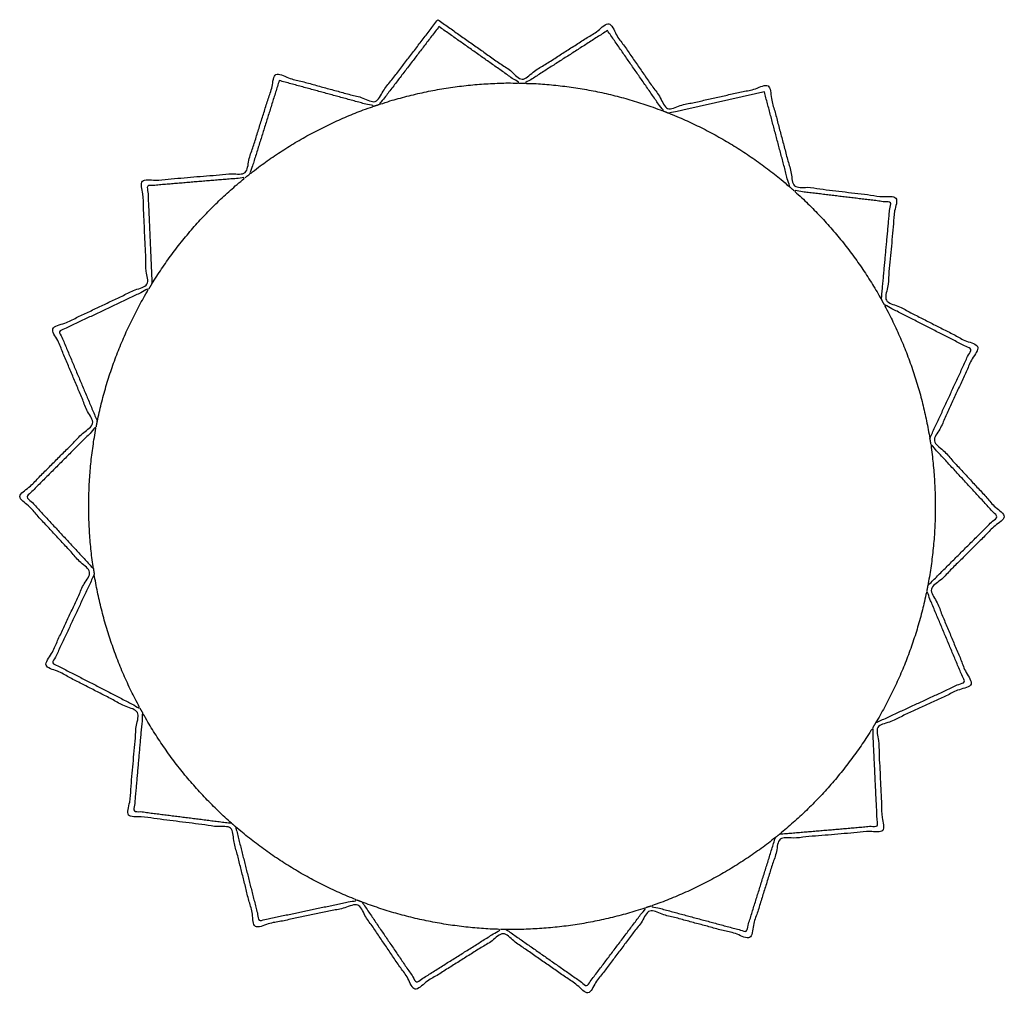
# Model space of a CAD drawing. Header units: inches. Extents: x -5.8 to 5.8, y -5.7 to 5.7.
import ezdxf

# ---------------------------------------------------------------- set-up
doc = ezdxf.new("R2010")
doc.units = ezdxf.units.IN
doc.layers.get('0').update_dxf_attribs({"true_color": 0xc2ced6})

msp = doc.modelspace()

# ---------------------------------------------------------------- linework, layer by layer
at = {"color": 7, "true_color": 0xedede6}
msp.add_open_spline([(-0.866, 5.684), (-1.597, 4.729), (-2.758, 5.045), (-3.119, 3.897), (-4.318, 3.797), (-4.265, 2.593), (-5.364, 2.073), (-4.898, 0.967), (-5.75, 0.114), (-4.933, -0.77), (-5.443, -1.859), (-4.373, -2.41), (-4.479, -3.609), (-3.286, -3.761), (-2.996, -4.911), (-1.8, -4.658), (-1.132, -5.641), (-0.102, -4.993), (0.888, -5.684), (1.61, -4.727), (2.775, -5.039), (3.134, -3.888), (4.331, -3.786), (4.273, -2.584), (5.363, -2.079), (4.898, -0.969), (5.75, -0.121), (4.933, 0.765), (5.441, 1.862), (4.373, 2.407), (4.484, 3.6), (3.3, 3.744), (2.991, 4.911), (1.818, 4.648), (1.131, 5.637), (0.119, 4.989), (-0.866, 5.684)], degree=1, knots=[0, 0, 30.559371, 61.137288, 91.715205, 122.274575, 152.896369, 183.76867, 214.2608, 244.88769, 275.458479, 306.013137, 336.589314, 367.165491, 397.705156, 427.839591, 458.8957, 489.060025, 519.976608, 550.637438, 581.082232, 611.704085, 642.328198, 672.839707, 703.420456, 733.936762, 764.500611, 795.037445, 825.665132, 856.368898, 886.810916, 917.25163, 947.539806, 978.190731, 1008.715964, 1039.316332, 1069.828881, 1100.43846, 1100.43846], dxfattribs=at)
for points, weights, knots in [([(-0.853, 5.603), (-0.386, 5.273), (0.081, 4.944), (-0.754, 4.957), (-1.547, 4.696), (-1.2, 5.15), (-0.853, 5.603)], [1, 1, 1, 0.986029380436, 1, 1, 1], [0, 0, 0, 29.050321, 29.050321, 71.084617, 71.084617, 100.090365, 100.090365, 100.090365]), ([(1.115, 5.557), (1.441, 5.087), (1.767, 4.618), (0.988, 4.916), (0.155, 4.942), (0.635, 5.249), (1.115, 5.557)], [1, 1, 1, 0.986073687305, 1, 1, 1], [0, 0, 0, 29.045025, 29.045025, 71.012457, 71.012457, 99.969065, 99.969065, 99.969065]), ([(-2.719, 4.973), (-2.168, 4.823), (-1.616, 4.673), (-2.406, 4.4), (-3.061, 3.883), (-2.89, 4.428), (-2.719, 4.973)], [1, 1, 1, 0.986032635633, 1, 1, 1], [0, 0, 0, 29.02323, 29.02323, 71.052616, 71.052616, 100.087797, 100.087797, 100.087797]), ([(2.948, 4.841), (3.095, 4.287), (3.242, 3.733), (2.611, 4.281), (1.835, 4.591), (2.392, 4.716), (2.948, 4.841)], [1, 1, 1, 0.986007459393, 1, 1, 1], [0, 0, 0, 29.115505, 29.115505, 71.182843, 71.182843, 100.159351, 100.159351, 100.159351]), ([(-4.206, 2.599), (-4.231, 3.171), (-4.256, 3.743), (-3.687, 3.79), (-3.118, 3.837), (-3.767, 3.31), (-4.206, 2.599)], [1, 1, 1, 1, 1, 0.98600585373, 1], [0, 0, 0, 29.085842, 29.085842, 58.104569, 58.104569, 100.174325, 100.174325, 100.174325]), ([(4.315, 2.415), (3.911, 3.135), (3.296, 3.685), (3.858, 3.617), (4.42, 3.549), (4.367, 2.982), (4.315, 2.415)], [1, 0.986347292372, 1, 1, 1, 1, 1], [0, 0, 0, 41.552176, 41.552176, 70.309764, 70.309764, 99.233533, 99.233533, 99.233533]), ([(-4.844, 0.992), (-5.066, 1.518), (-5.287, 2.044), (-4.765, 2.291), (-4.243, 2.538), (-4.675, 1.816), (-4.844, 0.992)], [1, 1, 1, 1, 1, 0.985835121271, 1], [0, 0, 0, 29.004705, 29.004705, 58.335018, 58.335018, 100.661233, 100.661233, 100.661233]), ([(4.88, 0.793), (4.746, 1.618), (4.348, 2.353), (4.856, 2.095), (5.363, 1.836), (5.122, 1.314), (4.88, 0.793)], [1, 0.985997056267, 1, 1, 1, 1, 1], [0, 0, 0, 42.083009, 42.083009, 71.022361, 71.022361, 100.220284, 100.220284, 100.220284]), ([(-4.89, -0.729), (-5.279, -0.308), (-5.668, 0.112), (-5.263, 0.518), (-4.857, 0.924), (-5.014, 0.1), (-4.89, -0.729)], [1, 1, 1, 1, 1, 0.985935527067, 1], [0, 0, 0, 29.101216, 29.101216, 58.230132, 58.230132, 100.405714, 100.405714, 100.405714]), ([(4.857, -0.927), (5.014, -0.104), (4.891, 0.724), (5.28, 0.302), (5.668, -0.12), (5.262, -0.523), (4.857, -0.927)], [1, 0.985962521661, 1, 1, 1, 1, 1], [0, 0, 0, 42.134993, 42.134993, 71.262095, 71.262095, 100.335534, 100.335534, 100.335534]), ([(-4.88, -0.796), (-4.745, -1.622), (-4.346, -2.358), (-4.856, -2.095), (-5.365, -1.833), (-5.123, -1.314), (-4.88, -0.796)], [1, 0.985965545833, 1, 1, 1, 1, 1], [0, 0, 0, 42.130443, 42.130443, 71.259162, 71.259162, 100.343855, 100.343855, 100.343855]), ([(4.248, -2.53), (4.676, -1.812), (4.844, -0.993), (5.065, -1.521), (5.287, -2.049), (4.767, -2.29), (4.248, -2.53)], [1, 0.986000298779, 1, 1, 1, 1, 1], [0, 0, 0, 42.078125, 42.078125, 71.175781, 71.175781, 100.252017, 100.252017, 100.252017]), ([(-3.277, -3.702), (-3.846, -3.63), (-4.415, -3.558), (-4.365, -2.987), (-4.314, -2.416), (-3.905, -3.147), (-3.277, -3.702)], [1, 1, 1, 1, 1, 0.985943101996, 1], [0, 0, 0, 29.130005, 29.130005, 58.259627, 58.259627, 100.423823, 100.423823, 100.423823]), ([(3.128, -3.829), (3.776, -3.3), (4.214, -2.587), (4.241, -3.159), (4.269, -3.732), (3.698, -3.781), (3.128, -3.829)], [1, 0.985969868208, 1, 1, 1, 1, 1], [0, 0, 0, 42.123939, 42.123939, 71.262802, 71.262802, 100.353316, 100.353316, 100.353316]), ([(-3.229, -3.744), (-2.593, -4.293), (-1.812, -4.601), (-2.382, -4.721), (-2.953, -4.841), (-3.091, -4.293), (-3.229, -3.744)], [1, 0.985870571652, 1, 1, 1, 1, 1], [0, 0, 0, 42.273092, 42.273092, 71.894976, 71.894976, 100.640755, 100.640755, 100.640755]), ([(3.077, -3.87), (2.906, -4.419), (2.735, -4.968), (2.18, -4.819), (1.624, -4.67), (2.419, -4.394), (3.077, -3.87)], [1, 1, 1, 1, 1, 0.98582706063, 1], [0, 0, 0, 29.203602, 29.203602, 58.419358, 58.419358, 100.757643, 100.757643, 100.757643]), ([(-1.752, -4.624), (-0.969, -4.92), (-0.133, -4.943), (-0.624, -5.251), (-1.115, -5.56), (-1.434, -5.092), (-1.752, -4.624)], [1, 0.985973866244, 1, 1, 1, 1, 1], [0, 0, 0, 42.117923, 42.117923, 71.596848, 71.596848, 100.36379, 100.36379, 100.36379]), ([(-0.068, -4.944), (0.769, -4.955), (1.564, -4.69), (1.22, -5.147), (0.875, -5.603), (0.403, -5.273), (-0.068, -4.944)], [1, 0.985946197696, 1, 1, 1, 1, 1], [0, 0, 0, 42.159542, 42.159542, 71.20152, 71.20152, 100.437831, 100.437831, 100.437831])]:
    msp.add_rational_spline(points, weights, degree=2, knots=knots, dxfattribs=at)
for points in [[(0.081, 4.944), (0.155, 4.942)], [(-1.616, 4.673), (-1.547, 4.696)], [(1.767, 4.618), (1.835, 4.591)], [(-3.118, 3.837), (-3.061, 3.883)], [(3.242, 3.733), (3.296, 3.685)], [(-4.243, 2.538), (-4.206, 2.599)], [(4.315, 2.415), (4.348, 2.353)], [(-4.857, 0.924), (-4.844, 0.992)], [(4.88, 0.793), (4.891, 0.724)], [(-4.89, -0.729), (-4.88, -0.796)], [(4.857, -0.927), (4.844, -0.993)], [(-4.346, -2.358), (-4.314, -2.416)], [(4.248, -2.53), (4.214, -2.587)], [(-3.229, -3.744), (-3.277, -3.702)], [(3.128, -3.829), (3.077, -3.87)], [(-1.752, -4.624), (-1.812, -4.601)], [(1.624, -4.67), (1.564, -4.69)], [(-0.068, -4.944), (-0.133, -4.943)]]:
    msp.add_open_spline(points, degree=1, dxfattribs=at)

doc.saveas('drawing.dxf')
